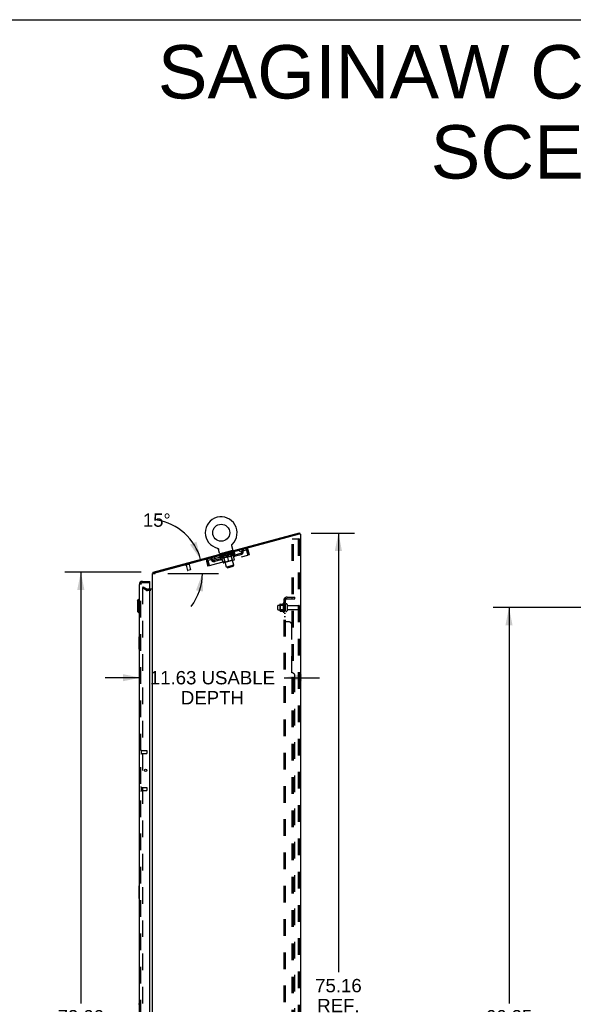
# Model space of a CAD drawing. Header units: inches. Extents: x 0 to 245, y 0 to 158.
# Tile 158 of 159: x 122 to 167, y 79 to 158. Entities that reach past the tile are written whole.
import ezdxf

# ---------------------------------------------------------------- set-up
doc = ezdxf.new("R2010")
doc.units = ezdxf.units.IN
doc.header["$LTSCALE"] = 13.466196
doc.header["$MEASUREMENT"] = 0
doc.linetypes.add('HIDDEN', pattern=[0.2, 0.1, -0.1])
doc.layers.get('0').update_dxf_attribs({"linetype": 'CONTINUOUS'})
for name, color, linetype in [('DEFAULT_2', 8, 'HIDDEN'), ('DIMENSIONS', 7, 'CONTINUOUS'), ('MAIN_OR_RIGHT_DOOR_ASSEMBLY', 7, 'CONTINUOUS'), ('SECONDARY_OR_LEFT_DOOR_ASSEMBLY', 7, 'CONTINUOUS'), ('SUBPANEL', 7, 'CONTINUOUS')]:
    doc.layers.add(name, color=color, linetype=linetype)
doc.styles.get("Standard").update_dxf_attribs({"font": 'arial.ttf'})
doc.dimstyles.new('DIMSTYLE_1', dxfattribs={"dimtxt": 1.080176, "dimasz": 1.440235, "dimexe": 0.09, "dimexo": 0.07, "dimgap": 0.0375, "dimtad": 0, "dimtih": 1, "dimtoh": 1, "dimzin": 4, "dimdsep": 46, "dimtxsty": 'Standard', "dimblk": '_FILLED', "dimblk1": '_FILLED', "dimblk2": '_FILLED', "dimcen": 0.09, "dimadec": 3, "dimazin": 1, "dimtfac": 1, "dimtdec": 3, "dimtofl": 0, "dimtmove": 0, "dimatfit": 3, "dimldrblk": '_FILLED', "dimfxl": 0, "dimtolj": 1, "dimtzin": 4, "dimarcsym": 0})
doc.dimstyles.new('DIMSTYLE_2', dxfattribs={"dimtxt": 1.080176, "dimasz": 1.440235, "dimexe": 0.09, "dimexo": 0.07, "dimgap": 0.0375, "dimtad": 0, "dimtih": 1, "dimtoh": 1, "dimdec": 0, "dimzin": 4, "dimdsep": 46, "dimtxsty": 'Standard', "dimblk": '_FILLED', "dimblk1": '_FILLED', "dimblk2": '_FILLED', "dimcen": 0.09, "dimadec": 3, "dimazin": 1, "dimtfac": 1, "dimtdec": 3, "dimtofl": 0, "dimtmove": 0, "dimatfit": 3, "dimldrblk": '_FILLED', "dimfxl": 0, "dimtolj": 1, "dimtzin": 4, "dimarcsym": 0})

# ---------------------------------------------------------------- blocks, each defined once
blk = doc.blocks.new('_FILLED')
at = {"color": 0, "linetype": 'ByBlock'}
blk.add_solid([(0, 0), (-1, 0.2), (-1, -0.2)], dxfattribs=at)
blk = doc.blocks.new('*D2')
at = {"layer": 'DIMENSIONS', "color": 2, "linetype": 'Continuous'}
for p, q in [((171.011, 110.828), (160.785, 110.828)), ((162.081, 110.828), (162.081, 78.784)), ((162.081, 44.578), (162.081, 76.623)), ((171.011, 44.578), (160.785, 44.578))]:
    blk.add_line(p, q, dxfattribs=at)
at = {"layer": 'DIMENSIONS', "color": 2, "linetype": 'Continuous', "xscale": 1.4402348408, "yscale": 1.4402348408, "zscale": 1.4402348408}
for p, rotation in [((162.081, 110.828), 90), ((162.081, 44.578), 270)]:
    blk.add_blockref('_FILLED', p, dxfattribs=dict(at, rotation=rotation))
at = {"layer": 'DIMENSIONS', "color": 2, "linetype": 'Continuous', "insert": (162.081, 78.244), "char_height": 1.0802, "width": 3.77459, "attachment_point": 2, "line_spacing_factor": 0.9}
blk.add_mtext('66.25', dxfattribs=at)
blk = doc.blocks.new('*D7')
at = {"layer": 'DIMENSIONS', "color": 2, "linetype": 'Continuous'}
for p, q in [((146.05, 116.86), (149.552, 116.86)), ((148.255, 116.86), (148.255, 81.303)), ((148.255, 41.703), (148.255, 77.523)), ((146.076, 41.703), (149.552, 41.703))]:
    blk.add_line(p, q, dxfattribs=at)
at = {"layer": 'DIMENSIONS', "color": 2, "linetype": 'Continuous', "xscale": 1.4402348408, "yscale": 1.4402348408, "zscale": 1.4402348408}
for p, rotation in [((148.255, 116.86), 90), ((148.255, 41.703), 270)]:
    blk.add_blockref('_FILLED', p, dxfattribs=dict(at, rotation=rotation))
at = {"layer": 'DIMENSIONS', "color": 2, "linetype": 'Continuous', "insert": (148.255, 80.763), "char_height": 1.0802, "width": 3.77459, "attachment_point": 2, "line_spacing_factor": 0.9}
blk.add_mtext('75.16\\PREF.', dxfattribs=at)
blk = doc.blocks.new('*D10')
at = {"layer": 'DIMENSIONS', "color": 2, "linetype": 'Continuous'}
for p, q in [((132.229, 105.152), (129.349, 105.152)), ((143.854, 105.152), (146.735, 105.152))]:
    blk.add_line(p, q, dxfattribs=at)
at = {"layer": 'DIMENSIONS', "color": 2, "linetype": 'Continuous', "xscale": 1.4402348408, "yscale": 1.4402348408, "zscale": 1.4402348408}
blk.add_blockref('_FILLED', (132.229, 105.152), dxfattribs=at)
at = {"layer": 'DIMENSIONS', "color": 2, "linetype": 'Continuous', "xscale": 1.4402348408, "yscale": 1.4402348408, "zscale": 1.4402348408, "rotation": 180}
blk.add_blockref('_FILLED', (143.854, 105.152), dxfattribs=at)
at = {"layer": 'DIMENSIONS', "color": 2, "linetype": 'Continuous', "insert": (138.042, 105.692), "char_height": 1.08018, "width": 10.13518, "attachment_point": 2, "line_spacing_factor": 0.9}
blk.add_mtext('11.63 USABLE\\PDEPTH', dxfattribs=at)
blk = doc.blocks.new('*D11')
at = {"layer": 'DIMENSIONS', "color": 2, "linetype": 'Continuous'}
blk.add_line((134.417, 113.599), (138.53, 113.599), dxfattribs=at)
for start, end in [(15, 81.35287), (-37.85269, 0)]:
    blk.add_arc((132.874, 113.599), 4.36, start, end, dxfattribs=at)
for points in [[(136.227, 115.92), (137.086, 114.728), (136.751, 116.158)], [(137.282, 112.131), (137.234, 113.599), (136.713, 112.226)]]:
    blk.add_solid(points, dxfattribs=at)
at = {"layer": 'DIMENSIONS', "color": 2, "linetype": 'Continuous', "insert": (133.53, 118.45), "char_height": 1.08018, "width": 2.39861, "attachment_point": 2, "line_spacing_factor": 0.9}
blk.add_mtext('15\\fgdt;{\\fgdt;~}', dxfattribs=at)
blk = doc.blocks.new('*D13')
at = {"layer": 'DIMENSIONS', "color": 2, "linetype": 'Continuous'}
for p, q in [((132.279, 113.703), (126.081, 113.703)), ((127.378, 113.703), (127.378, 78.784)), ((127.378, 41.703), (127.378, 76.623)), ((132.29, 41.703), (126.081, 41.703))]:
    blk.add_line(p, q, dxfattribs=at)
at = {"layer": 'DIMENSIONS', "color": 2, "linetype": 'Continuous', "xscale": 1.4402348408, "yscale": 1.4402348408, "zscale": 1.4402348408}
for p, rotation in [((127.378, 113.703), 90), ((127.378, 41.703), 270)]:
    blk.add_blockref('_FILLED', p, dxfattribs=dict(at, rotation=rotation))
at = {"layer": 'DIMENSIONS', "color": 2, "linetype": 'Continuous', "insert": (127.378, 78.244), "char_height": 1.0802, "width": 3.77459, "attachment_point": 2, "line_spacing_factor": 0.9}
blk.add_mtext('72.00', dxfattribs=at)

msp = doc.modelspace()

# ---------------------------------------------------------------- linework, layer by layer
at = {"color": 7, "linetype": 'Continuous'}
for p, q in [((0, 158.426), (244.84, 158.426)), ((133.249, 113.7), (145.103, 116.876)), ((145.103, 116.876), (145.129, 116.776)), ((145.131, 116.776), (145.129, 116.776)), ((138.43, 115.645), (138.43, 115.645)), ((138.43, 115.645), (138.435, 115.644)), ((138.433, 115.645), (138.432, 115.645)), ((138.435, 115.644), (138.44, 115.642)), ((138.44, 115.642), (138.445, 115.641)), ((138.445, 115.641), (138.449, 115.639)), ((138.449, 115.639), (138.454, 115.637)), ((138.454, 115.637), (138.459, 115.635)), ((138.459, 115.635), (138.463, 115.632)), ((138.463, 115.632), (138.468, 115.63)), ((138.467, 115.63), (138.472, 115.627)), ((138.472, 115.627), (138.476, 115.624)), ((138.476, 115.624), (138.48, 115.621)), ((138.48, 115.621), (138.484, 115.618)), ((138.484, 115.618), (138.488, 115.615)), ((138.488, 115.615), (138.492, 115.611)), ((138.492, 115.612), (138.496, 115.608)), ((138.495, 115.608), (138.499, 115.604)), ((138.499, 115.604), (138.502, 115.601)), ((138.502, 115.601), (138.506, 115.597)), ((138.506, 115.597), (138.509, 115.593)), ((138.509, 115.593), (138.512, 115.589)), ((139.615, 115.884), (139.616, 115.889)), ((139.615, 115.879), (139.615, 115.884)), ((139.615, 115.874), (139.615, 115.879)), ((139.615, 115.869), (139.615, 115.874)), ((139.615, 115.864), (139.615, 115.869)), ((139.615, 115.859), (139.615, 115.864)), ((139.616, 115.854), (139.615, 115.859)), ((139.616, 115.894), (139.617, 115.899)), ((139.616, 115.889), (139.616, 115.894)), ((139.617, 115.849), (139.616, 115.854)), ((139.617, 115.899), (139.618, 115.904)), ((139.617, 115.844), (139.617, 115.849)), ((139.618, 115.839), (139.617, 115.844)), ((139.618, 115.839), (139.617, 115.844)), ((139.618, 115.904), (139.62, 115.909)), ((139.62, 115.835), (139.618, 115.839)), ((139.62, 115.909), (139.621, 115.914)), ((139.701, 115.531), (139.62, 115.835)), ((139.621, 115.914), (139.623, 115.919)), ((139.623, 115.919), (139.624, 115.924)), ((139.624, 115.924), (139.626, 115.928)), ((139.626, 115.928), (139.628, 115.933)), ((139.628, 115.933), (139.631, 115.938)), ((139.631, 115.937), (139.633, 115.942)), ((139.633, 115.942), (139.636, 115.947)), ((139.636, 115.946), (139.638, 115.951)), ((139.638, 115.951), (139.641, 115.955)), ((139.641, 115.955), (139.644, 115.959)), ((139.644, 115.959), (139.647, 115.963)), ((139.647, 115.963), (139.651, 115.967)), ((139.651, 115.967), (139.654, 115.971)), ((139.651, 115.967), (139.652, 115.968)), ((139.654, 115.971), (139.658, 115.974)), ((139.657, 115.973), (139.655, 115.972)), ((138.512, 115.589), (138.515, 115.584)), ((138.515, 115.584), (138.517, 115.58)), ((138.517, 115.58), (138.52, 115.576)), ((138.52, 115.576), (138.522, 115.571)), ((138.522, 115.571), (138.524, 115.567)), ((138.524, 115.567), (138.527, 115.562)), ((138.527, 115.562), (138.528, 115.557)), ((138.614, 115.24), (138.533, 115.543)), ((139.658, 115.448), (138.692, 115.189)), ((138.692, 115.189), (138.7, 115.161)), ((139.658, 115.448), (139.666, 115.419)), ((133.271, 113.618), (133.232, 113.649)), ((133.249, 113.7), (133.276, 113.599)), ((133.041, 112.307), (132.979, 112.307))]:
    msp.add_line(p, q, dxfattribs=at)
at = {"color": 3, "linetype": 'Continuous'}
for p, q in [((145.067, 116.759), (133.276, 113.599)), ((145.079, 116.762), (145.067, 116.759)), ((145.09, 116.765), (145.079, 116.762)), ((145.131, 116.776), (145.09, 116.765)), ((145.183, 116.776), (145.131, 116.776)), ((145.183, 116.776), (145.183, 41.807)), ((133.183, 41.807), (133.183, 113.599)), ((133.183, 113.599), (133.409, 113.599)), ((133.409, 113.599), (133.409, 113.635))]:
    msp.add_line(p, q, dxfattribs=at)
at = {"color": 7, "linetype": 'Continuous'}
for points in [[(138.528, 115.557), (138.53, 115.552), (138.532, 115.548), (138.533, 115.543)], [(133.232, 113.649), (133.233, 113.651), (133.234, 113.653), (133.235, 113.655), (133.236, 113.658), (133.237, 113.661), (133.238, 113.664), (133.238, 113.667), (133.239, 113.671), (133.239, 113.674), (133.239, 113.677), (133.24, 113.68), (133.24, 113.683), (133.241, 113.686), (133.241, 113.688), (133.242, 113.691), (133.243, 113.693), (133.244, 113.695), (133.245, 113.697), (133.246, 113.698), (133.247, 113.699), (133.248, 113.7), (133.249, 113.7)]]:
    msp.add_lwpolyline(points, dxfattribs=at)
msp.add_circle((138.754, 116.891), 0.688, dxfattribs=at)
for centre, radius, start, end in [((138.754, 116.891), 1.288, 314.50527, 255.49473), ((138.681, 115.258), 0.069, 195, 280), ((139.634, 115.513), 0.069, 290, 15), ((133.409, 113.509), 0.226, 141.68811, 156.352), ((133.041, 112.45), 0.142, 270, 360)]:
    msp.add_arc(centre, radius, start, end, dxfattribs=at)
at = {"color": 3, "linetype": 'Continuous'}
msp.add_arc((133.409, 113.509), 0.122, 105, 132.00502, dxfattribs=at)
at = {"layer": 'DEFAULT_2', "color": 8, "linetype": 'HIDDEN'}
for p, q in [((144.504, 41.891), (144.504, 116.401)), ((144.504, 116.401), (144.984, 116.401)), ((144.608, 41.891), (144.608, 116.401)), ((144.984, 116.401), (145.057, 116.401)), ((138.43, 115.645), (138.43, 115.645)), ((138.438, 115.643), (138.44, 115.642)), ((139.658, 115.974), (139.657, 115.974)), ((140.739, 115.599), (140.766, 115.499)), ((145.006, 116.37), (145.006, 41.921)), ((145.079, 116.37), (145.079, 41.921)), ((137.708, 114.679), (140.766, 115.499)), ((137.795, 114.228), (140.917, 115.064)), ((138.214, 114.923), (138.241, 114.822)), ((138.637, 114.88), (138.625, 114.925)), ((138.636, 114.921), (138.635, 114.928)), ((139.861, 115.208), (138.637, 114.88)), ((138.82, 114.813), (138.637, 114.88)), ((138.646, 114.92), (138.645, 114.923)), ((138.646, 114.92), (139.834, 115.239)), ((138.654, 114.923), (138.653, 114.926)), ((138.655, 114.923), (138.654, 114.926)), ((138.664, 114.929), (138.662, 114.935)), ((138.68, 114.93), (138.68, 114.933)), ((138.682, 114.93), (138.681, 114.933)), ((138.709, 114.941), (138.707, 114.947)), ((138.724, 114.941), (138.723, 114.944)), ((138.726, 114.942), (138.726, 114.945)), ((138.923, 114.998), (138.729, 114.946)), ((138.77, 114.957), (138.768, 114.963)), ((138.772, 114.954), (138.772, 114.957)), ((138.773, 114.954), (138.772, 114.957)), ((138.776, 114.955), (138.775, 114.958)), ((138.783, 114.957), (138.782, 114.96)), ((138.783, 114.957), (138.782, 114.96)), ((138.786, 114.958), (138.785, 114.961)), ((138.786, 115.215), (138.794, 115.186)), ((138.814, 114.976), (138.787, 115.076)), ((138.789, 114.959), (138.788, 114.963)), ((138.794, 114.96), (138.793, 114.963)), ((138.807, 114.964), (138.807, 114.967)), ((138.924, 114.466), (138.819, 114.858)), ((138.82, 114.813), (138.83, 114.816)), ((138.825, 114.968), (138.824, 114.974)), ((138.825, 114.968), (138.824, 114.971)), ((138.846, 115.137), (138.825, 115.215)), ((138.846, 114.977), (138.844, 114.984)), ((138.845, 114.974), (138.844, 114.977)), ((138.845, 114.974), (138.844, 114.977)), ((138.856, 114.977), (138.855, 114.98)), ((138.916, 115.146), (138.858, 115.13)), ((138.86, 114.978), (138.859, 114.981)), ((138.869, 114.98), (138.868, 114.983)), ((138.88, 114.983), (138.878, 114.99)), ((138.895, 114.987), (138.894, 114.99)), ((138.897, 114.988), (138.897, 114.991)), ((139.191, 114.1), (138.914, 115.135)), ((138.924, 114.995), (138.923, 114.998)), ((138.988, 115.015), (138.928, 114.999)), ((138.933, 115.001), (138.931, 115.007)), ((138.94, 114.999), (138.939, 115.002)), ((138.945, 115), (138.944, 115.004)), ((138.951, 115.002), (138.948, 115.01)), ((139.069, 114.507), (138.948, 114.96)), ((138.955, 115.003), (138.954, 115.006)), ((138.965, 115.006), (138.964, 115.009)), ((138.968, 114.853), (139.142, 114.9)), ((138.989, 115.012), (138.988, 115.015)), ((139.06, 115.034), (139.003, 115.019)), ((139.023, 115.021), (139.023, 115.024)), ((139.03, 115.027), (139.028, 115.033)), ((139.034, 115.024), (139.033, 115.028)), ((139.036, 115.025), (139.034, 115.034)), ((139.039, 115.026), (139.038, 115.029)), ((139.046, 115.028), (139.045, 115.031)), ((139.061, 115.032), (139.06, 115.034)), ((139.138, 115.055), (139.085, 115.041)), ((139.099, 115.042), (139.098, 115.045)), ((139.128, 115.053), (139.202, 115.077)), ((139.133, 115.054), (139.131, 115.061)), ((139.133, 115.054), (139.131, 115.061)), ((139.131, 115.061), (139.131, 115.061)), ((139.134, 115.051), (139.133, 115.054)), ((139.138, 115.052), (139.137, 115.055)), ((139.139, 115.052), (139.138, 115.056)), ((139.139, 115.052), (139.138, 115.055)), ((139.172, 115.064), (139.234, 115.081)), ((139.178, 115.063), (139.177, 115.066)), ((139.183, 115.067), (139.182, 115.071)), ((139.203, 115.073), (139.202, 115.077)), ((139.219, 115.074), (139.219, 115.077)), ((139.236, 115.082), (139.236, 115.082)), ((139.237, 115.079), (139.236, 115.082)), ((139.237, 115.079), (139.236, 115.082)), ((139.237, 115.089), (139.349, 115.112)), ((139.239, 115.083), (139.237, 115.089)), ((139.242, 115.08), (139.241, 115.083)), ((139.242, 115.08), (139.241, 115.083)), ((139.241, 115.083), (139.241, 115.083)), ((139.259, 115.088), (139.305, 115.1)), ((139.26, 115.085), (139.259, 115.088)), ((139.382, 114.55), (139.267, 114.978)), ((139.301, 115.096), (139.3, 115.099)), ((139.34, 115.106), (139.339, 115.11)), ((139.34, 115.109), (139.392, 115.123)), ((139.341, 115.106), (139.34, 115.109)), ((139.342, 115.107), (139.341, 115.11)), ((139.343, 115.117), (139.343, 115.117)), ((139.344, 115.111), (139.343, 115.117)), ((139.345, 115.111), (139.343, 115.117)), ((139.345, 115.108), (139.344, 115.111)), ((139.38, 115.117), (139.38, 115.12)), ((139.414, 114.973), (139.588, 115.019)), ((139.418, 115.13), (139.475, 115.146)), ((139.418, 115.127), (139.418, 115.13)), ((139.433, 115.131), (139.432, 115.135)), ((139.44, 115.133), (139.439, 115.136)), ((139.443, 115.134), (139.44, 115.143)), ((139.445, 115.134), (139.444, 115.138)), ((139.448, 115.139), (139.446, 115.145)), ((139.456, 115.137), (139.455, 115.14)), ((139.544, 115.314), (139.486, 115.299)), ((139.49, 115.15), (139.55, 115.166)), ((139.491, 115.147), (139.49, 115.15)), ((139.771, 114.256), (139.494, 115.29)), ((139.514, 115.153), (139.513, 115.156)), ((139.525, 115.156), (139.524, 115.159)), ((139.529, 115.157), (139.526, 115.165)), ((139.551, 115.326), (139.531, 115.404)), ((139.534, 115.158), (139.533, 115.162)), ((139.539, 115.16), (139.538, 115.163)), ((139.545, 115.165), (139.543, 115.171)), ((139.673, 114.669), (139.552, 115.122)), ((139.555, 115.167), (139.749, 115.219)), ((139.555, 115.164), (139.555, 115.167)), ((139.565, 115.423), (139.572, 115.394)), ((139.582, 115.171), (139.581, 115.174)), ((139.585, 115.172), (139.584, 115.175)), ((139.6, 115.176), (139.598, 115.183)), ((139.61, 115.179), (139.61, 115.182)), ((139.619, 115.181), (139.619, 115.184)), ((139.623, 115.182), (139.623, 115.185)), ((139.632, 115.188), (139.63, 115.194)), ((139.66, 115.202), (139.633, 115.303)), ((139.634, 115.185), (139.633, 115.188)), ((139.634, 115.185), (139.633, 115.188)), ((139.654, 115.19), (139.652, 115.196)), ((139.654, 115.191), (139.654, 115.193)), ((139.672, 115.195), (139.671, 115.198)), ((139.686, 115.199), (139.685, 115.202)), ((139.69, 115.2), (139.689, 115.204)), ((139.693, 115.201), (139.692, 115.204)), ((139.696, 115.202), (139.695, 115.205)), ((139.696, 115.202), (139.695, 115.205)), ((139.703, 115.204), (139.702, 115.207)), ((139.706, 115.204), (139.705, 115.207)), ((139.707, 115.208), (139.706, 115.215)), ((139.707, 115.205), (139.706, 115.208)), ((139.82, 114.705), (139.714, 115.098)), ((139.726, 115.056), (139.736, 115.059)), ((139.736, 115.059), (139.861, 115.208)), ((139.753, 115.217), (139.752, 115.22)), ((139.755, 115.218), (139.754, 115.221)), ((139.768, 115.225), (139.767, 115.231)), ((139.797, 115.229), (139.796, 115.232)), ((139.799, 115.229), (139.798, 115.232)), ((139.814, 115.237), (139.812, 115.243)), ((139.824, 115.236), (139.823, 115.239)), ((139.825, 115.236), (139.824, 115.239)), ((139.834, 115.239), (139.833, 115.242)), ((139.841, 115.244), (139.839, 115.25)), ((139.861, 115.208), (139.849, 115.253)), ((139.885, 115.11), (140.352, 115.235)), ((139.912, 115.01), (140.379, 115.135)), ((140.137, 115.07), (140.11, 115.171)), ((140.206, 115.456), (140.233, 115.356)), ((140.379, 115.135), (140.352, 115.235)), ((140.814, 115.446), (140.917, 115.064)), ((140.944, 115.481), (140.843, 115.454)), ((140.946, 115.072), (140.843, 115.454)), ((141.046, 115.099), (140.944, 115.481)), ((141.046, 115.099), (140.946, 115.072)), ((136.174, 114.332), (135.9, 114.258)), ((135.917, 114.263), (136.033, 113.831)), ((136.157, 114.327), (136.273, 113.895)), ((137.563, 114.575), (137.663, 114.602)), ((137.563, 114.575), (137.665, 114.193)), ((137.663, 114.602), (137.766, 114.22)), ((137.766, 114.22), (137.665, 114.193)), ((137.708, 114.679), (137.681, 114.78)), ((137.795, 114.228), (137.692, 114.61)), ((138.665, 114.784), (138.198, 114.659)), ((138.225, 114.558), (138.198, 114.659)), ((138.692, 114.683), (138.225, 114.558)), ((138.467, 114.623), (138.44, 114.723)), ((139.793, 114.66), (138.97, 114.439)), ((139.069, 114.507), (139.041, 114.458)), ((139.673, 114.669), (139.069, 114.507)), ((139.771, 114.256), (139.191, 114.1)), ((139.276, 114.052), (139.191, 114.1)), ((139.276, 114.052), (139.722, 114.171)), ((139.673, 114.669), (139.722, 114.641)), ((139.722, 114.171), (139.771, 114.256)), ((136.266, 113.883), (136.045, 113.824)), ((132.423, 112.508), (132.371, 112.418)), ((132.371, 112.438), (132.371, 42.969)), ((132.711, 112.221), (132.371, 112.418)), ((132.423, 112.508), (132.763, 112.311)), ((132.979, 112.307), (132.778, 112.307)), ((133.041, 112.203), (132.778, 112.203)), ((143.354, 110.671), (143.354, 110.986)), ((143.384, 111.016), (143.979, 111.016)), ((143.518, 111.084), (143.518, 110.573)), ((143.538, 111.012), (143.518, 111.032)), ((143.529, 111.106), (143.756, 111.106)), ((143.538, 111.012), (143.538, 110.645)), ((143.834, 111.012), (143.538, 111.012)), ((143.784, 111.184), (143.784, 110.473)), ((143.834, 111.012), (143.854, 111.032)), ((143.834, 111.012), (143.834, 110.645)), ((143.854, 111.163), (143.854, 110.494)), ((143.979, 110.571), (143.979, 111.086)), ((144.089, 111.086), (144.089, 110.571)), ((144.152, 110.993), (145.049, 110.993)), ((143.384, 110.641), (143.979, 110.641)), ((143.538, 110.645), (143.518, 110.625)), ((143.529, 110.551), (143.756, 110.551)), ((143.834, 110.645), (143.538, 110.645)), ((143.834, 110.645), (143.854, 110.625)), ((144.152, 110.663), (145.049, 110.663))]:
    msp.add_line(p, q, dxfattribs=at)
for points in [[(144.995, 116.397), (144.99, 116.4), (144.984, 116.401)], [(144.995, 116.397), (144.999, 116.392), (145.003, 116.386), (145.005, 116.378), (145.006, 116.37)], [(145.068, 116.397), (145.063, 116.4), (145.057, 116.401)], [(145.068, 116.397), (145.073, 116.392), (145.076, 116.386), (145.078, 116.378), (145.079, 116.37)], [(140.739, 115.599), (140.742, 115.599), (140.745, 115.596), (140.748, 115.592), (140.753, 115.586), (140.757, 115.578), (140.762, 115.568), (140.768, 115.556), (140.774, 115.543), (140.78, 115.529), (140.786, 115.514), (140.793, 115.498), (140.8, 115.481), (140.807, 115.464), (140.814, 115.446)], [(138.975, 114.855), (138.95, 114.853), (138.925, 114.852), (138.899, 114.852), (138.873, 114.853), (138.846, 114.855), (138.819, 114.858)], [(138.819, 114.857), (138.845, 114.854), (138.871, 114.852), (138.896, 114.851), (138.92, 114.851), (138.944, 114.851), (138.968, 114.853)], [(139.267, 114.978), (139.244, 114.962), (139.222, 114.947), (139.199, 114.933), (139.177, 114.92), (139.155, 114.908), (139.132, 114.897)], [(139.142, 114.9), (139.163, 114.91), (139.184, 114.921), (139.205, 114.934), (139.225, 114.947), (139.246, 114.961), (139.267, 114.977)], [(139.424, 114.975), (139.399, 114.973), (139.373, 114.972), (139.347, 114.972), (139.321, 114.973), (139.294, 114.975), (139.267, 114.978)], [(139.267, 114.977), (139.293, 114.974), (139.318, 114.972), (139.343, 114.971), (139.367, 114.971), (139.391, 114.971), (139.414, 114.973)], [(139.714, 115.098), (139.692, 115.082), (139.67, 115.066), (139.648, 115.053), (139.626, 115.04), (139.603, 115.028), (139.581, 115.017)], [(139.588, 115.019), (139.61, 115.03), (139.631, 115.041), (139.652, 115.054), (139.673, 115.067), (139.694, 115.082), (139.715, 115.097)], [(140.766, 115.499), (140.768, 115.499), (140.771, 115.498), (140.774, 115.497), (140.777, 115.495), (140.78, 115.492), (140.783, 115.489), (140.787, 115.485), (140.79, 115.481), (140.794, 115.476), (140.798, 115.47), (140.802, 115.465), (140.806, 115.459), (140.81, 115.453), (140.814, 115.446)], [(137.692, 114.61), (137.69, 114.629), (137.687, 114.647), (137.685, 114.665), (137.683, 114.682), (137.681, 114.699), (137.679, 114.714), (137.678, 114.728), (137.677, 114.741), (137.676, 114.752), (137.676, 114.761), (137.677, 114.769), (137.678, 114.774), (137.679, 114.778), (137.681, 114.78)], [(137.692, 114.61), (137.693, 114.617), (137.693, 114.625), (137.694, 114.632), (137.694, 114.639), (137.695, 114.645), (137.696, 114.652), (137.697, 114.657), (137.698, 114.662), (137.699, 114.667), (137.7, 114.671), (137.702, 114.674), (137.704, 114.677), (137.706, 114.678), (137.708, 114.679)], [(132.388, 112.458), (132.386, 112.458), (132.384, 112.457), (132.382, 112.457), (132.381, 112.456), (132.379, 112.455), (132.377, 112.454), (132.376, 112.452), (132.374, 112.45), (132.373, 112.449), (132.372, 112.447), (132.372, 112.445), (132.371, 112.442), (132.371, 112.44), (132.371, 112.438)], [(132.396, 112.456), (132.394, 112.457), (132.392, 112.457), (132.39, 112.458), (132.388, 112.458), (132.388, 112.458)]]:
    msp.add_lwpolyline(points, dxfattribs=at)
for centre, radius, start, end in [((140.782, 115.438), 0.167, 15, 105), ((137.897, 114.665), 0.167, 23.07163, 105), ((138.633, 114.904), 0.125, 285, 6.92837), ((138.633, 114.904), 0.229, 285, 7.01369), ((138.681, 115.258), 0.069, 280, 285), ((138.922, 114.94), 0.167, 105, 186.92837), ((138.816, 115.212), 0.01, 15, 105), ((138.856, 115.14), 0.01, 195, 285), ((138.922, 114.94), 0.0625, 105, 187.01369), ((138.909, 114.95), 0.0398, 15, 105), ((138.904, 115.132), 0.01, 15, 105), ((139.503, 115.293), 0.01, 105, 195), ((139.54, 115.406), 0.01, 105, 195), ((139.584, 115.117), 0.167, 23.07163, 105), ((139.542, 115.324), 0.01, 285, 15), ((139.59, 115.132), 0.0398, 105, 195), ((139.584, 115.117), 0.0625, 22.98631, 105), ((139.853, 115.231), 0.229, 202.98631, 285), ((139.634, 115.513), 0.069, 285, 290), ((139.853, 115.231), 0.125, 203.07163, 285), ((140.319, 115.356), 0.125, 285, 6.92837), ((140.319, 115.356), 0.229, 285, 7.01369), ((140.609, 115.391), 0.167, 105, 186.92837), ((140.609, 115.392), 0.0625, 105, 187.01369), ((140.782, 115.438), 0.063, 15, 105), ((135.894, 114.279), 0.0215, 105, 285), ((136.169, 114.352), 0.0215, 285, 105), ((137.724, 114.618), 0.167, 105, 195), ((137.724, 114.618), 0.063, 105, 195), ((137.898, 114.665), 0.0625, 22.98631, 105), ((138.166, 114.779), 0.229, 202.98631, 285), ((138.166, 114.779), 0.125, 203.07163, 285), ((138.96, 114.475), 0.0371, 195, 285), ((139.784, 114.696), 0.0371, 285, 15), ((136.043, 113.833), 0.01, 195, 285), ((136.263, 113.893), 0.01, 285, 15), ((132.778, 112.337), 0.134, 240, 270), ((132.778, 112.337), 0.03, 240, 270), ((143.384, 110.986), 0.03, 90, 180), ((143.659, 111.084), 0.141, 174.79195, 180), ((143.529, 111.096), 0.01, 90, 174.80617), ((143.738, 111.116), 0.01, 270, 336.03207), ((144.384, 110.828), 0.698, 149.33687, 156.03207), ((143.816, 111.163), 0.0384, 0, 145.55034), ((144.034, 111.086), 0.055, 0, 180), ((144.152, 111.056), 0.0625, 180, 270), ((145.049, 110.963), 0.03, 0, 90), ((143.384, 110.671), 0.03, 180, 270), ((143.659, 110.573), 0.141, 180, 185.20805), ((143.529, 110.561), 0.01, 185.19383, 270), ((143.738, 110.541), 0.01, 23.96793, 90), ((144.384, 110.828), 0.698, 203.96793, 210.66313), ((143.816, 110.494), 0.0384, 214.44966, 360), ((144.034, 110.571), 0.055, 180, 360), ((144.152, 110.601), 0.0625, 90, 180), ((145.049, 110.693), 0.03, 270, 360)]:
    msp.add_arc(centre, radius, start, end, dxfattribs=at)
for centre, major_axis, ratio, start_param, end_param in [((138.609, 114.908), (0.191, 0.051), 0.060556, 0.430652, 1.470503), ((139.237, 115.089), (0.612, 0.164), 0.060556, -3.141593, -2.96706), ((139.237, 115.089), (0.61, 0.17), 0.05963, 2.96643, 3.140963), ((138.611, 114.902), (0.191, 0.053), 0.05963, 1.376596, 1.469874), ((138.652, 114.92), (0.192, 0.049), 0.05963, 0.605815, 1.645666), ((138.586, 114.902), (0.191, 0.053), 0.05963, 0.25549, 1.295341), ((139.237, 115.089), (0.613, 0.157), 0.05963, -2.96643, -2.791898), ((139.237, 115.089), (0.608, 0.177), 0.05688, 2.791345, 2.965878), ((138.654, 114.913), (0.191, 0.051), 0.060556, 1.551758, 1.645036), ((138.587, 114.896), (0.19, 0.055), 0.05688, 1.20151, 1.294789), ((138.654, 114.916), (0.158, 0.044), 0.05963, 1.065228, 1.614276), ((138.635, 114.911), (0.158, 0.046), 0.05688, 0.890143, 1.43919), ((138.691, 114.926), (0.159, 0.043), 0.060556, 1.240391, 1.789438), ((138.712, 114.936), (0.192, 0.047), 0.05688, 0.7809, 1.820751), ((138.582, 114.901), (0.19, 0.055), 0.05688, 0.080405, 1.120256), ((139.237, 115.089), (0.615, 0.151), 0.05688, -2.791345, -2.616812), ((139.237, 115.089), (0.607, 0.182), 0.052395, 2.616403, 2.790936), ((138.714, 114.93), (0.192, 0.049), 0.05963, 1.72692, 1.820198), ((138.584, 114.895), (0.19, 0.057), 0.052395, 1.026568, 1.119847), ((138.634, 114.911), (0.157, 0.047), 0.052395, 0.715201, 1.264248), ((138.745, 114.94), (0.159, 0.041), 0.05963, 1.415553, 1.9646), ((138.789, 114.957), (0.193, 0.045), 0.052395, 0.955842, 1.995693), ((138.599, 114.906), (0.19, 0.057), 0.052395, -0.094537, 0.945314), ((139.237, 115.089), (0.617, 0.145), 0.052395, -2.616403, -2.44187), ((139.237, 115.089), (0.605, 0.188), 0.046319, 2.441654, 2.616187), ((138.791, 114.95), (0.192, 0.047), 0.05688, 1.902006, 1.995284), ((138.6, 114.899), (0.189, 0.059), 0.046319, 0.851819, 0.945098), ((138.652, 114.915), (0.157, 0.049), 0.046319, 0.540452, 1.089499), ((138.813, 114.959), (0.16, 0.039), 0.05688, 1.590638, 2.139686), ((138.879, 114.981), (0.193, 0.044), 0.046319, 1.130591, 2.170442), ((138.634, 114.915), (0.189, 0.059), 0.046319, -0.269286, 0.770565), ((139.237, 115.089), (0.618, 0.14), 0.046319, -2.441654, -2.267121), ((139.237, 115.089), (0.604, 0.192), 0.038841, 2.267123, 2.441656), ((138.881, 114.974), (0.193, 0.045), 0.052395, 2.076947, 2.170226), ((138.636, 114.909), (0.189, 0.06), 0.038841, 0.677289, 0.770567), ((138.688, 114.925), (0.157, 0.05), 0.038841, 0.365921, 0.914969), ((138.895, 114.98), (0.16, 0.038), 0.052395, 1.76558, 2.314627), ((138.98, 115.008), (0.194, 0.042), 0.038841, 1.305122, 2.344973), ((139.237, 115.089), (0.619, 0.135), 0.038841, -2.267123, -2.092591), ((138.689, 114.93), (0.189, 0.06), 0.038841, -0.443817, 0.596034), ((139.237, 115.089), (0.603, 0.196), 0.030195, 2.09281, 2.267343), ((138.982, 115.001), (0.193, 0.044), 0.046319, 2.251696, 2.344975), ((138.69, 114.923), (0.189, 0.061), 0.030195, 0.502975, 0.596254), ((138.74, 114.939), (0.156, 0.051), 0.030195, 0.191608, 0.740655), ((138.987, 115.005), (0.16, 0.036), 0.046319, 1.940329, 2.489376), ((138.76, 114.949), (0.189, 0.061), 0.030195, -0.61813, 0.421721), ((139.09, 115.037), (0.194, 0.041), 0.030195, 1.479435, 2.519286), ((139.237, 115.089), (0.62, 0.132), 0.030195, -2.09281, -1.918277), ((139.237, 115.089), (0.602, 0.199), 0.020645, 1.918687, 2.09322), ((139.091, 115.031), (0.194, 0.042), 0.038841, 2.426227, 2.519505), ((138.761, 114.942), (0.188, 0.062), 0.020645, 0.328852, 0.422131), ((138.808, 114.957), (0.156, 0.052), 0.020645, 0.017485, 0.566532), ((139.087, 115.032), (0.161, 0.035), 0.038841, 2.11486, 2.663907), ((138.845, 114.972), (0.188, 0.062), 0.020645, -0.792253, 0.247598), ((139.203, 115.068), (0.194, 0.04), 0.020645, 1.653558, 2.693409), ((139.237, 115.089), (0.621, 0.129), 0.020645, -1.918687, -1.744154), ((139.237, 115.089), (0.602, 0.2), 0.010478, 1.744704, 1.919237), ((139.205, 115.061), (0.194, 0.041), 0.030195, 2.60054, 2.693819), ((138.847, 114.965), (0.188, 0.063), 0.010478, 0.154869, 0.248148), ((138.889, 114.979), (0.156, 0.052), 0.010478, 6.126688, 6.675735), ((139.192, 115.06), (0.161, 0.034), 0.030195, 2.289173, 2.83822), ((138.943, 114.998), (0.188, 0.063), 0.010478, -0.966236, -0.000846), ((139.318, 115.098), (0.194, 0.04), 0.010478, 1.827541, 2.867392), ((139.237, 115.089), (0.621, 0.127), 0.010478, -1.744704, -1.570171), ((139.32, 115.092), (0.194, 0.04), 0.020645, 2.774664, 2.867942), ((139.298, 115.088), (0.161, 0.033), 0.020645, 2.463296, 3.012344), ((139.162, 115.057), (0.188, 0.063), 0.010478, 0.274201, 1.314052), ((139.08, 115.03), (0.156, 0.052), 0.010478, -0.000298, 0.504314), ((139.051, 115.02), (0.188, 0.063), 0.010478, 0.192946, 0.399283), ((139.237, 115.089), (0.602, 0.2), 0.010478, -1.578586, -1.396888), ((139.432, 115.122), (0.194, 0.04), 0.010478, 2.948646, 3.041925), ((139.402, 115.116), (0.161, 0.033), 0.010478, 2.637279, 3.142076), ((139.277, 115.087), (0.188, 0.062), 0.020645, 0.448184, 1.488034), ((139.184, 115.058), (0.156, 0.052), 0.020645, 0.129249, 0.678296), ((139.164, 115.05), (0.188, 0.062), 0.020645, 0.273651, 0.366929), ((139.237, 115.089), (0.621, 0.127), 0.010478, 1.222355, 1.396888), ((139.537, 115.157), (0.194, 0.04), 0.010478, -3.140747, -2.175357), ((139.237, 115.089), (0.602, 0.199), 0.020645, -1.397439, -1.222906), ((139.391, 115.118), (0.189, 0.061), 0.030195, 0.622307, 1.662158), ((139.291, 115.086), (0.156, 0.051), 0.030195, 0.303372, 0.852419), ((139.635, 115.183), (0.194, 0.04), 0.020645, 2.893995, 3.933846), ((139.593, 115.168), (0.161, 0.033), 0.010478, 2.749043, 3.29809), ((139.279, 115.081), (0.189, 0.061), 0.030195, 0.447774, 0.541052), ((139.637, 115.177), (0.194, 0.04), 0.010478, 2.893445, 2.986723), ((139.237, 115.089), (0.621, 0.129), 0.020645, 1.048373, 1.222906), ((139.5, 115.147), (0.189, 0.06), 0.038841, 0.79662, 1.836471), ((139.237, 115.089), (0.603, 0.196), 0.030195, -1.223315, -1.048783), ((139.395, 115.114), (0.157, 0.05), 0.038841, 0.477686, 1.026733), ((139.674, 115.189), (0.161, 0.033), 0.020645, 2.57506, 3.124108), ((139.72, 115.206), (0.194, 0.041), 0.030195, 2.719872, 3.759723), ((139.601, 115.174), (0.189, 0.059), 0.046319, 0.971151, 2.011002), ((139.392, 115.111), (0.189, 0.06), 0.038841, 0.622087, 0.715366), ((139.722, 115.2), (0.194, 0.04), 0.020645, 2.719462, 2.812741), ((139.237, 115.089), (0.62, 0.132), 0.030195, 0.87425, 1.048783), ((139.237, 115.089), (0.604, 0.192), 0.038841, -1.049002, -0.874469), ((139.495, 115.141), (0.157, 0.049), 0.046319, 0.652216, 1.201263), ((139.691, 115.198), (0.19, 0.057), 0.052395, 1.1459, 2.185751), ((139.742, 115.207), (0.161, 0.034), 0.030195, 2.400937, 2.949985), ((139.791, 115.225), (0.194, 0.042), 0.038841, 2.545558, 3.585409), ((139.587, 115.166), (0.157, 0.047), 0.052395, 0.826965, 1.376012), ((139.501, 115.141), (0.189, 0.059), 0.046319, 0.796618, 0.889896), ((139.793, 115.219), (0.194, 0.041), 0.030195, 2.545339, 2.638617), ((139.768, 115.219), (0.19, 0.055), 0.05688, 1.320842, 2.360692), ((139.237, 115.089), (0.619, 0.135), 0.038841, 0.699936, 0.874469), ((139.237, 115.089), (0.605, 0.188), 0.046319, -0.874471, -0.699939), ((139.846, 115.24), (0.193, 0.044), 0.046319, 2.371028, 3.410879), ((139.795, 115.221), (0.161, 0.035), 0.038841, 2.226624, 2.775671), ((139.828, 115.235), (0.191, 0.053), 0.05963, 1.495927, 2.535778), ((139.669, 115.188), (0.158, 0.046), 0.05688, 1.001907, 1.550954), ((139.882, 115.249), (0.193, 0.045), 0.052395, 2.196279, 3.23613), ((139.83, 115.231), (0.16, 0.036), 0.046319, 2.052093, 2.601141), ((139.603, 115.168), (0.19, 0.057), 0.052395, 0.971367, 1.064645), ((139.847, 115.233), (0.194, 0.042), 0.038841, 2.371026, 2.464304), ((139.871, 115.247), (0.191, 0.051), 0.060556, 1.671089, 2.71094), ((139.898, 115.254), (0.192, 0.047), 0.05688, 2.021337, 3.061188), ((139.237, 115.089), (0.618, 0.14), 0.046319, 0.525406, 0.699939), ((139.237, 115.089), (0.607, 0.182), 0.052395, -0.699723, -0.52519), ((139.894, 115.253), (0.192, 0.049), 0.05963, 1.846251, 2.886102), ((139.738, 115.206), (0.158, 0.044), 0.05963, 1.176993, 1.72604), ((139.848, 115.236), (0.16, 0.038), 0.052395, 1.877344, 2.426392), ((139.791, 115.221), (0.159, 0.043), 0.060556, 1.352155, 1.901202), ((139.847, 115.236), (0.16, 0.039), 0.05688, 1.702402, 2.25145), ((139.828, 115.231), (0.159, 0.041), 0.05963, 1.527317, 2.076364), ((139.693, 115.192), (0.19, 0.055), 0.05688, 1.146309, 1.239587), ((139.883, 115.243), (0.193, 0.044), 0.046319, 2.196495, 2.289773), ((139.237, 115.089), (0.617, 0.145), 0.052395, 0.350657, 0.52519), ((139.237, 115.089), (0.608, 0.177), 0.05688, -0.524781, -0.350248), ((139.769, 115.212), (0.191, 0.053), 0.05963, 1.321394, 1.414673), ((139.9, 115.247), (0.193, 0.045), 0.052395, 2.021746, 2.115024), ((139.237, 115.089), (0.615, 0.151), 0.05688, 0.175715, 0.350248), ((139.237, 115.089), (0.61, 0.17), 0.05963, -0.349695, -0.175162), ((139.83, 115.229), (0.191, 0.051), 0.060556, 1.496556, 1.589835), ((139.896, 115.246), (0.192, 0.047), 0.05688, 1.846804, 1.940083), ((139.873, 115.24), (0.192, 0.049), 0.05963, 1.671719, 1.764997), ((139.237, 115.089), (0.613, 0.157), 0.05963, 0.000629, 0.175162), ((139.237, 115.089), (0.612, 0.164), 0.060556, -0.174533, 0)]:
    msp.add_ellipse(centre, major_axis=major_axis, ratio=ratio, start_param=start_param, end_param=end_param, dxfattribs=at)
at = {"layer": 'MAIN_OR_RIGHT_DOOR_ASSEMBLY', "color": 3, "linetype": 'Continuous'}
for p, q in [((132.125, 42.7), (132.125, 112.707)), ((132.372, 112.953), (132.979, 112.953)), ((132.979, 42.577), (132.979, 112.829))]:
    msp.add_line(p, q, dxfattribs=at)
at = {"layer": 'MAIN_OR_RIGHT_DOOR_ASSEMBLY', "color": 8, "linetype": 'HIDDEN'}
for p, q in [((132.229, 42.7), (132.229, 112.707)), ((132.372, 112.849), (132.959, 112.849)), ((132.272, 99.282), (132.272, 98.998)), ((132.272, 99.264), (132.719, 99.264)), ((132.272, 99.016), (132.719, 99.016)), ((132.729, 99.254), (132.729, 99.026)), ((132.272, 96.282), (132.272, 95.998)), ((132.272, 96.264), (132.719, 96.264)), ((132.272, 96.016), (132.719, 96.016)), ((132.729, 96.254), (132.729, 96.026))]:
    msp.add_line(p, q, dxfattribs=at)
at = {"layer": 'MAIN_OR_RIGHT_DOOR_ASSEMBLY', "color": 7, "linetype": 'Continuous'}
for p, q in [((132.979, 112.849), (132.959, 112.849)), ((132.979, 112.849), (132.979, 112.953)), ((131.968, 111.386), (132.086, 111.504)), ((131.968, 111.386), (131.968, 110.52)), ((132.086, 111.504), (132.086, 110.402)), ((132.086, 111.504), (132.125, 111.504)), ((131.968, 110.52), (132.086, 110.402)), ((132.086, 110.402), (132.125, 110.402)), ((132.065, 108.438), (132.065, 107.468)), ((132.125, 108.453), (132.08, 108.453)), ((132.112, 108.353), (132.112, 107.553)), ((132.08, 107.453), (132.125, 107.453)), ((132.065, 88.272), (132.065, 87.302)), ((132.125, 88.287), (132.08, 88.287)), ((132.112, 88.187), (132.112, 87.387)), ((132.08, 87.287), (132.125, 87.287)), ((132.125, 78.707), (132.063, 78.707))]:
    msp.add_line(p, q, dxfattribs=at)
for points in [[(132.11, 108.39), (132.111, 108.384), (132.111, 108.378), (132.111, 108.372), (132.112, 108.366), (132.112, 108.36), (132.112, 108.353)], [(132.112, 107.553), (132.112, 107.547), (132.112, 107.541), (132.111, 107.535), (132.111, 107.529), (132.111, 107.523), (132.11, 107.517)], [(132.11, 88.223), (132.111, 88.217), (132.111, 88.211), (132.111, 88.205), (132.112, 88.199), (132.112, 88.193), (132.112, 88.187)], [(132.112, 87.387), (132.112, 87.38), (132.112, 87.374), (132.111, 87.368), (132.111, 87.362), (132.111, 87.356), (132.11, 87.351)]]:
    msp.add_lwpolyline(points, dxfattribs=at)
at = {"layer": 'MAIN_OR_RIGHT_DOOR_ASSEMBLY', "color": 3, "linetype": 'Continuous'}
msp.add_circle((132.625, 97.64), 0.0938, dxfattribs=at)
for centre, radius, start, end in [((132.372, 112.707), 0.246, 90, 180), ((132.959, 112.829), 0.02, 0, 90)]:
    msp.add_arc(centre, radius, start, end, dxfattribs=at)
at = {"layer": 'MAIN_OR_RIGHT_DOOR_ASSEMBLY', "color": 8, "linetype": 'HIDDEN'}
for centre, radius, start, end in [((132.372, 112.707), 0.142, 90, 180), ((132.251, 99.282), 0.0215, 0, 180), ((132.251, 98.998), 0.0215, 180, 360), ((132.719, 99.254), 0.01, 0, 90), ((132.719, 99.026), 0.01, 270, 360), ((132.251, 96.282), 0.0215, 0, 180), ((132.251, 95.998), 0.0215, 180, 360), ((132.719, 96.254), 0.01, 0, 90), ((132.719, 96.026), 0.01, 270, 360)]:
    msp.add_arc(centre, radius, start, end, dxfattribs=at)
at = {"layer": 'MAIN_OR_RIGHT_DOOR_ASSEMBLY', "color": 7, "linetype": 'Continuous'}
for centre, start, end in [((132.08, 108.438), 90, 180), ((132.11, 108.438), 0, 90), ((132.08, 107.468), 180, 270), ((132.11, 107.468), 270, 360), ((132.08, 88.272), 90, 180), ((132.11, 88.272), 0, 90), ((132.08, 87.302), 180, 270), ((132.11, 87.302), 270, 360)]:
    msp.add_arc(centre, 0.015, start, end, dxfattribs=at)
at = {"layer": 'SECONDARY_OR_LEFT_DOOR_ASSEMBLY', "color": 8, "linetype": 'HIDDEN'}
for p, q in [((132.229, 42.7), (132.229, 112.707)), ((132.372, 112.849), (132.959, 112.849))]:
    msp.add_line(p, q, dxfattribs=at)
msp.add_arc((132.372, 112.707), 0.142, 90, 180, dxfattribs=at)
at = {"layer": 'SUBPANEL', "color": 8, "linetype": 'HIDDEN'}
for p, q in [((144.091, 111.672), (144.729, 111.672)), ((144.479, 111.672), (144.479, 111.547)), ((144.729, 111.547), (144.729, 111.672)), ((143.854, 43.86), (143.854, 111.547)), ((143.979, 111.547), (143.854, 111.547)), ((143.979, 111.078), (143.854, 111.078)), ((143.908, 111.586), (144.005, 111.506)), ((143.979, 43.86), (143.979, 111.547)), ((143.98, 111.527), (143.979, 111.527)), ((144.091, 111.547), (144.729, 111.547)), ((143.979, 110.578), (143.854, 110.578)), ((143.979, 110.35), (143.854, 110.35)), ((143.979, 110.069), (143.854, 110.069)), ((143.979, 109.708), (143.854, 109.708)), ((144.229, 109.672), (143.908, 109.672)), ((143.979, 109.706), (143.979, 109.708)), ((144.479, 105.547), (144.479, 109.422)), ((144.729, 50.11), (144.729, 105.297))]:
    msp.add_line(p, q, dxfattribs=at)
for points in [[(143.885, 111.571), (143.877, 111.568), (143.873, 111.566), (143.87, 111.564), (143.867, 111.563), (143.864, 111.561), (143.861, 111.559), (143.859, 111.557), (143.857, 111.555), (143.855, 111.553), (143.855, 111.551), (143.854, 111.549), (143.854, 111.547)], [(143.908, 111.586), (143.906, 111.583), (143.903, 111.581), (143.9, 111.579), (143.897, 111.577), (143.893, 111.575), (143.889, 111.573), (143.885, 111.571)], [(143.923, 111.547), (143.922, 111.547), (143.922, 111.547), (143.921, 111.547), (143.92, 111.547), (143.92, 111.547), (143.92, 111.547), (143.919, 111.547), (143.919, 111.547)], [(143.919, 111.547), (143.919, 111.547), (143.919, 111.547), (143.92, 111.547), (143.92, 111.547), (143.92, 111.547), (143.921, 111.547), (143.921, 111.547), (143.922, 111.547), (143.923, 111.547), (143.923, 111.547), (143.924, 111.547), (143.925, 111.546), (143.925, 111.546), (143.926, 111.546), (143.927, 111.546), (143.928, 111.546), (143.929, 111.546), (143.929, 111.546), (143.93, 111.545), (143.931, 111.545), (143.932, 111.545), (143.933, 111.545), (143.933, 111.545), (143.934, 111.544), (143.935, 111.544), (143.936, 111.544), (143.937, 111.544), (143.938, 111.543), (143.939, 111.543), (143.939, 111.543), (143.94, 111.543), (143.941, 111.542), (143.942, 111.542), (143.943, 111.542), (143.944, 111.542), (143.945, 111.541), (143.946, 111.541), (143.947, 111.541), (143.948, 111.54), (143.949, 111.54), (143.95, 111.54), (143.951, 111.539), (143.952, 111.539), (143.953, 111.538), (143.954, 111.538), (143.955, 111.538), (143.956, 111.537), (143.957, 111.537), (143.958, 111.536), (143.96, 111.536), (143.961, 111.536), (143.962, 111.535), (143.963, 111.535), (143.964, 111.534), (143.965, 111.534), (143.966, 111.533), (143.967, 111.533), (143.967, 111.533), (143.968, 111.532), (143.969, 111.532), (143.97, 111.531), (143.971, 111.531), (143.972, 111.53), (143.973, 111.53), (143.973, 111.53), (143.974, 111.529), (143.975, 111.529), (143.976, 111.528), (143.976, 111.528), (143.977, 111.528), (143.978, 111.527), (143.979, 111.527), (143.979, 111.527), (143.98, 111.526), (143.981, 111.526), (143.981, 111.525), (143.982, 111.525), (143.982, 111.525), (143.983, 111.525), (143.983, 111.524)], [(143.994, 111.524), (143.992, 111.526), (143.99, 111.528), (143.988, 111.53), (143.986, 111.532), (143.984, 111.535), (143.983, 111.537), (143.981, 111.539), (143.98, 111.542), (143.98, 111.544), (143.979, 111.545), (143.979, 111.547)], [(143.983, 111.524), (143.983, 111.524), (143.983, 111.524), (143.983, 111.524), (143.983, 111.524), (143.983, 111.524), (143.983, 111.525), (143.982, 111.525), (143.982, 111.525), (143.982, 111.525), (143.981, 111.526), (143.981, 111.526), (143.98, 111.526), (143.98, 111.527)], [(144.005, 111.506), (144.005, 111.507), (144.005, 111.508), (144.005, 111.509), (144.005, 111.51), (144.004, 111.511), (144.004, 111.512), (144.003, 111.513), (144.002, 111.515), (144, 111.516), (143.999, 111.518), (143.997, 111.52), (143.994, 111.524)], [(143.857, 109.7), (143.855, 109.702), (143.855, 109.704), (143.854, 109.706), (143.854, 109.708)], [(143.867, 109.693), (143.864, 109.694), (143.861, 109.696), (143.859, 109.698), (143.857, 109.7), (143.855, 109.702), (143.855, 109.704), (143.854, 109.706), (143.854, 109.708)], [(143.873, 109.689), (143.87, 109.691), (143.867, 109.693), (143.864, 109.694), (143.861, 109.696), (143.859, 109.698)], [(143.881, 109.686), (143.877, 109.688), (143.873, 109.689)], [(143.908, 109.672), (143.906, 109.674), (143.903, 109.676), (143.9, 109.677), (143.897, 109.679), (143.893, 109.681), (143.889, 109.683), (143.881, 109.686)], [(143.906, 109.674), (143.903, 109.676), (143.9, 109.677)], [(143.986, 109.697), (143.984, 109.699), (143.983, 109.7), (143.981, 109.702), (143.98, 109.703), (143.98, 109.705), (143.979, 109.706), (143.979, 109.708)], [(143.99, 109.695), (143.988, 109.696), (143.986, 109.697), (143.984, 109.699), (143.983, 109.7), (143.981, 109.702), (143.98, 109.703), (143.98, 109.705)], [(144.005, 109.672), (144.005, 109.674), (144.005, 109.676), (144.005, 109.677), (144.005, 109.679), (144.004, 109.681), (144.004, 109.682), (144.003, 109.684), (144.002, 109.685), (144, 109.687), (143.999, 109.688), (143.997, 109.689), (143.995, 109.691), (143.994, 109.692), (143.99, 109.695)], [(144.005, 109.672), (144.005, 109.674), (144.005, 109.676), (144.005, 109.677), (144.005, 109.679), (144.004, 109.681), (144.004, 109.682), (144.003, 109.684), (144.002, 109.685), (144, 109.687), (143.999, 109.688), (143.997, 109.689), (143.995, 109.691)]]:
    msp.add_lwpolyline(points, dxfattribs=at)
for centre, radius, start, end in [((144.091, 111.435), 0.237, 90, 180), ((144.091, 111.435), 0.112, 90, 180), ((144.229, 109.422), 0.25, 0, 90), ((144.479, 105.297), 0.25, 0, 90)]:
    msp.add_arc(centre, radius, start, end, dxfattribs=at)

# ---------------------------------------------------------------- texts
at = {"layer": 'DIMENSIONS', "color": 2, "linetype": 'Continuous', "insert": (188.273, 156.366), "char_height": 4.3207, "width": 109.1259, "attachment_point": 2, "line_spacing_factor": 0.9}
msp.add_mtext('SAGINAW CONTROL & ENGINEERING\\PSCE-72XEL7312SS6ST', dxfattribs=at)

# ---------------------------------------------------------------- dimensions: what is measured, and where the dimension line sits
at = {"layer": 'DIMENSIONS', "color": 2, "linetype": 'Continuous'}
dim = msp.add_angular_dim_2l(base=(137.1968709, 114.168523), line1=((134.3037302, 113.5994253), (134.3473305, 113.5994253)), line2=((136.9758778, 114.6984814), (137.0179925, 114.7097659)), dimstyle='DIMSTYLE_2', dxfattribs=at)
dim.commit()
dim.dimension.update_dxf_attribs({"geometry": '*D11', "text_midpoint": (133.529669, 117.9098918), "dimtype": 162})
for base, p1, p2, angle, text, picture, middle in [((148.255, 116.86), (146.006, 41.703), (145.98, 116.86), 90, '<>\\PREF.', '*D7', (148.255, 79.413)), ((132.229166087, 105.151775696), (143.854166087, 109.672175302), (132.229166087, 112.849425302), 180, '<> USABLE\\PDEPTH', '*D10', (138.041666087, 104.341643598))]:
    dim = msp.add_linear_dim(base=base, p1=p1, p2=p2, angle=angle, text=text, dimstyle='DIMSTYLE_1', dxfattribs=at)
    dim.commit()
    dim.dimension.update_dxf_attribs({"geometry": picture, "text_midpoint": middle, "dimtype": 160})
for base, p1, p2, angle, picture, middle in [((127.378, 113.703), (132.36, 41.703), (132.349, 113.703), 90, '*D13', (127.377, 77.697)), ((162.081, 44.578), (171.081, 110.828), (171.081, 44.578), 270, '*D2', (162.077, 77.697))]:
    dim = msp.add_linear_dim(base=base, p1=p1, p2=p2, angle=angle, dimstyle='DIMSTYLE_1', dxfattribs=at)
    dim.commit()
    dim.dimension.update_dxf_attribs({"geometry": picture, "text_midpoint": middle, "dimtype": 160})

doc.saveas('drawing.dxf')
